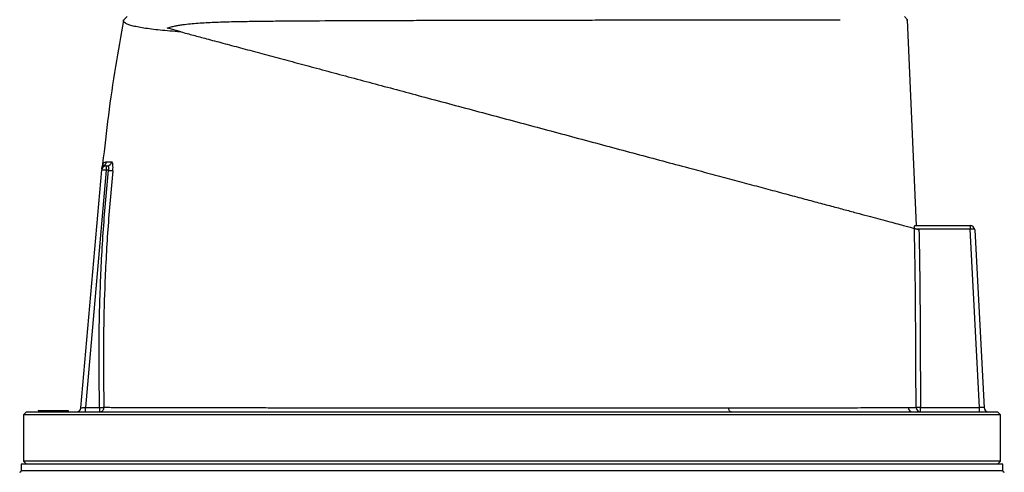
# Model space of a CAD drawing. Header units: millimetres. Extents: x 1253 to 2483, y 298 to 3319.
# Tile 3 of 4: x 1538 to 2198, y 2574 to 2877. Entities that reach past the tile are written whole.
import ezdxf

# ---------------------------------------------------------------- set-up
doc = ezdxf.new("R2010")
doc.units = ezdxf.units.MM

msp = doc.modelspace()

# ---------------------------------------------------------------- linework, layer by layer
at = {"color": 7, "linetype": 'Continuous', "lineweight": 25}
for p, q in [((1607.49, 2876.79), (1609.95, 2879.25)), ((2133.04, 2877.16), (2130.95, 2879.25)), ((2132.43, 2877.21), (2133.04, 2877.16)), ((2139.18, 2739.25), (2133.04, 2877.16)), ((1593.4, 2779.6), (1593.4, 2779.59)), ((1595.97, 2779.25), (1595.97, 2776.25)), ((1595.97, 2779.25), (1596.7, 2779.25)), ((1579.03, 2616.99), (1592.98, 2776.51)), ((1595.97, 2776.25), (1582.06, 2617.25)), ((1597.47, 2776.25), (1595.97, 2776.25)), ((2137.99, 2739.25), (2175.07, 2739.25)), ((2175.07, 2739.25), (2175.07, 2736.75)), ((2175.07, 2739.25), (2175.1, 2739.25)), ((2175.07, 2736.75), (2139.76, 2736.75)), ((2181.34, 2617.25), (2175.07, 2736.75)), ((2178.1, 2736.41), (2184.35, 2617.09)), ((1542.45, 2614.25), (1540.45, 2612.25)), ((1542.45, 2614.25), (2193.45, 2614.25)), ((1550.42, 2615.25), (1550.45, 2614.25)), ((1550.42, 2615.25), (1556.46, 2615.25)), ((1556.46, 2615.25), (1556.45, 2614.25)), ((1556.46, 2615.25), (1570.46, 2615.25)), ((1570.46, 2615.25), (1570.45, 2614.25)), ((1582.06, 2617.25), (1591.52, 2617.25)), ((1582.06, 2614.25), (1582.06, 2617.25)), ((1591.52, 2617.25), (1591.52, 2614.25)), ((2141.83, 2614.25), (2141.83, 2617.25)), ((2141.83, 2617.25), (2181.34, 2617.25)), ((2181.34, 2614.25), (2181.34, 2617.25)), ((2195.45, 2612.25), (2193.45, 2614.25)), ((1540.45, 2612.25), (1540.45, 2581.25)), ((2195.45, 2612.25), (1540.45, 2612.25)), ((2195.45, 2581.25), (2195.45, 2612.25)), ((1540.45, 2581.25), (1542.45, 2579.25)), ((2195.45, 2581.25), (1540.45, 2581.25)), ((2193.45, 2579.25), (2195.45, 2581.25)), ((1538.95, 2579.25), (1538.95, 2574.75)), ((2196.95, 2579.25), (1538.95, 2579.25)), ((2196.95, 2574.75), (2196.95, 2579.25))]:
    msp.add_line(p, q, dxfattribs=at)
at = {"color": 1, "linetype": 'Continuous', "lineweight": 25}
msp.add_line((2196.95, 2574.75), (1538.95, 2574.75), dxfattribs=at)
at = {"color": 7, "linetype": 'Continuous', "lineweight": 25, "flags": 128}
for points in [[(1646.16, 2869.01), (1642.87, 2869.89), (1639.72, 2870.74), (1636.72, 2871.54)], [(1595.97, 2776.25), (1595.39, 2776.3), (1594.83, 2776.35), (1594.31, 2776.4), (1593.86, 2776.43), (1593.49, 2776.47), (1593.21, 2776.49), (1593.04, 2776.51), (1592.98, 2776.51)], [(1597.47, 2776.25), (1597.96, 2776.2), (1598.45, 2776.15), (1598.9, 2776.11), (1599.32, 2776.06), (1599.68, 2776.03), (1599.98, 2776), (1600.21, 2775.97), (1600.37, 2775.96)], [(2175.23, 2736.76), (2175.15, 2736.75), (2175.07, 2736.75)], [(1579.03, 2616.99), (1579.09, 2616.99), (1579.26, 2617.01), (1579.54, 2617.03), (1579.92, 2617.07), (1580.38, 2617.1), (1580.9, 2617.15), (1581.47, 2617.2), (1582.06, 2617.25)], [(1591.52, 2617.25), (1592.02, 2617.26), (1592.51, 2617.28), (1592.97, 2617.29), (1593.39, 2617.3), (1593.76, 2617.31), (1594.06, 2617.32), (1594.29, 2617.32), (1594.44, 2617.33)], [(2014.79, 2614.25), (2014.5, 2614.3), (2014.22, 2614.46), (2013.96, 2614.71), (2013.73, 2615.05), (2013.54, 2615.47), (2013.39, 2615.95), (2013.29, 2616.48), (2013.24, 2617.03)], [(2141.83, 2617.25), (2141.28, 2617.25), (2140.74, 2617.24), (2140.24, 2617.24), (2139.8, 2617.23), (2139.43, 2617.23), (2139.14, 2617.23), (2138.94, 2617.23), (2138.84, 2617.23)], [(2184.35, 2617.09), (2184.29, 2617.1), (2184.12, 2617.1), (2183.84, 2617.12), (2183.47, 2617.14), (2183.01, 2617.16), (2182.49, 2617.19), (2181.92, 2617.22), (2181.34, 2617.25)]]:
    msp.add_lwpolyline(points, dxfattribs=at)
at = {"color": 7, "linetype": 'Continuous', "lineweight": 25}
for centre, radius, start, end in [((1595.97, 2776.25), 3, 90, 175), ((1596.02, 2776.96), 2.99, 117.80833, 174.97152), ((1596.17, 2778.51), 3, 158.53088, 174.98262), ((1593.19, 2782.24), 3, 298.59852, 354.23273), ((1596.67, 2782.21), 2.96, 270.58959, 354.88444), ((2163.22, 2737.38), 12.03, 357.04272, 8.95697), ((2175.1, 2736.25), 3, 3, 90), ((1576.04, 2617.25), 3, 270, 355), ((1591.48, 2617.22), 2.97, 270.71617, 2.0907), ((2136.47, 2617.22), 2.97, 181.37351, 269.4852), ((2141.84, 2617.24), 2.99, 180.36561, 269.90688), ((2187.34, 2617.25), 3, 183, 270), ((1537.95, 2574.75), 1, 270, 0), ((2197.95, 2574.75), 1, 180, 270)]:
    msp.add_arc(centre, radius, start, end, dxfattribs=at)
msp.add_ellipse((2175.1, 2736.25), major_axis=(3, 0.16), ratio=0.166667, start_param=0, end_param=1.518436, dxfattribs=at)
for points, knots in [([(1607.51, 2876.79), (1605.66, 2866.46), (1601.87, 2845.3), (1597.21, 2813.16), (1594.77, 2791.31), (1593.55, 2780.41)], [0, 0, 0, 0, 0.32309, 0.662083, 1, 1, 1, 1]), ([(1646.16, 2869.01), (1646.05, 2869.02), (1643.42, 2869.2), (1638.5, 2869.58), (1631.99, 2870.18), (1626.15, 2870.83), (1621.03, 2871.55), (1616.67, 2872.32), (1613.15, 2873.14), (1610.48, 2873.99), (1608.63, 2874.88), (1607.54, 2875.82), (1607.5, 2876.47), (1607.49, 2876.79)], [0, 0, 0, 0, 0.004301, 0.102556, 0.200887, 0.299141, 0.400327, 0.501599, 0.602786, 0.701453, 0.80012, 0.90006, 1, 1, 1, 1]), ([(1636.72, 2871.54), (1637.66, 2871.88), (1638.57, 2872.16), (1640.35, 2872.64), (1641.23, 2872.84), (1642.96, 2873.21), (1643.82, 2873.37), (1645.53, 2873.65), (1646.38, 2873.78), (1648.93, 2874.13), (1650.64, 2874.32), (1654.08, 2874.65), (1655.81, 2874.79), (1659.32, 2875.04), (1661.1, 2875.14), (1664.71, 2875.34), (1666.54, 2875.42), (1670.26, 2875.58), (1672.14, 2875.65), (1675.95, 2875.78), (1677.88, 2875.83), (1683.75, 2875.98), (1687.76, 2876.05), (1695.99, 2876.19), (1700.21, 2876.24), (1708.87, 2876.33), (1713.31, 2876.37), (1720.14, 2876.43), (1722.44, 2876.44), (1727.11, 2876.47), (1729.47, 2876.49), (1741.34, 2876.56), (1751.11, 2876.6), (1771.16, 2876.68), (1781.45, 2876.71), (1797.26, 2876.76), (1802.6, 2876.77), (1810.71, 2876.79), (1813.43, 2876.8), (1817.53, 2876.81), (1818.91, 2876.81), (1821.65, 2876.82), (1823.02, 2876.82), (1835.36, 2876.85), (1846.37, 2876.87), (1868.42, 2876.91), (1879.47, 2876.93), (1896.09, 2876.96), (1901.64, 2876.97), (1912.74, 2876.98), (1918.24, 2876.99), (1934.58, 2877.02), (1945.27, 2877.03), (1966.24, 2877.06), (1976.52, 2877.07), (1987.85, 2877.09), (1989.1, 2877.09), (1991.61, 2877.1), (1992.86, 2877.1), (1996.58, 2877.1), (1999.04, 2877.1), (2006.34, 2877.11), (2011.1, 2877.12), (2025.06, 2877.14), (2033.96, 2877.15), (2046.69, 2877.16), (2050.83, 2877.17), (2056.88, 2877.17), (2058.87, 2877.17), (2062.8, 2877.18), (2064.74, 2877.18), (2070.45, 2877.19), (2074.12, 2877.19), (2081.2, 2877.2), (2084.6, 2877.2), (2087.86, 2877.21)], [0, 0, 0, 0, 0.007813, 0.007813, 0.015625, 0.015625, 0.023438, 0.023438, 0.03125, 0.03125, 0.046875, 0.046875, 0.0625, 0.0625, 0.078125, 0.078125, 0.09375, 0.09375, 0.109375, 0.109375, 0.125, 0.125, 0.15625, 0.15625, 0.1875, 0.1875, 0.21875, 0.21875, 0.234375, 0.234375, 0.25, 0.25, 0.3125, 0.3125, 0.375, 0.375, 0.40625, 0.40625, 0.421875, 0.421875, 0.429687, 0.429687, 0.4375, 0.4375, 0.5, 0.5, 0.5625, 0.5625, 0.59375, 0.59375, 0.625, 0.625, 0.6875, 0.6875, 0.75, 0.75, 0.757812, 0.757812, 0.765625, 0.765625, 0.78125, 0.78125, 0.8125, 0.8125, 0.875, 0.875, 0.90625, 0.90625, 0.921875, 0.921875, 0.9375, 0.9375, 0.96875, 0.96875, 1, 1, 1, 1]), ([(1646.16, 2869.01), (1648.84, 2868.29), (1654.19, 2866.86), (1663.55, 2864.35), (1674.08, 2861.53), (1685.93, 2858.36), (1698.54, 2854.98), (1711.84, 2851.41), (1725.89, 2847.65), (1740.68, 2843.68), (1756.16, 2839.54), (1772.12, 2835.26), (1788.46, 2830.88), (1805.44, 2826.33), (1823.05, 2821.61), (1841.23, 2816.74), (1859.58, 2811.83), (1877.96, 2806.9), (1896.4, 2801.96), (1914.83, 2797.02), (1933.19, 2792.1), (1951.3, 2787.25), (1969.03, 2782.5), (1985.32, 2778.13), (2000.21, 2774.14), (2013.79, 2770.51), (2026.94, 2766.98), (2039.59, 2763.59), (2051.67, 2760.35), (2063.02, 2757.31), (2073.6, 2754.48), (2083.39, 2751.86), (2092.47, 2749.42), (2100.78, 2747.2), (2108.3, 2745.18), (2115.14, 2743.35), (2121.29, 2741.7), (2126.77, 2740.23), (2131.35, 2739.01), (2134.98, 2738.03), (2136.86, 2737.53), (2137.61, 2737.33), (2137.69, 2737.31)], [0, 0, 0, 0, 0.02258, 0.045159, 0.070938, 0.096799, 0.122692, 0.148559, 0.174342, 0.200844, 0.227426, 0.254038, 0.280626, 0.307132, 0.335211, 0.363383, 0.391585, 0.419755, 0.447831, 0.476364, 0.504994, 0.533658, 0.562291, 0.590825, 0.614505, 0.638267, 0.662065, 0.685853, 0.709594, 0.73326, 0.756329, 0.779486, 0.80269, 0.825897, 0.849059, 0.872131, 0.897045, 0.922026, 0.947022, 0.971989, 0.99689, 1, 1, 1, 1]), ([(1593.05, 2777.23), (1593.07, 2777.46), (1593.11, 2777.93), (1593.15, 2778.38), (1593.18, 2778.75), (1593.18, 2778.72), (1593.18, 2778.71)], [0, 0, 0, 0, 0.281589, 0.570848, 0.850152, 1, 1, 1, 1]), ([(1593.54, 2780.41), (1593.53, 2780.31), (1593.52, 2780.07), (1593.44, 2779.78), (1593.39, 2779.63), (1593.37, 2779.6)], [0, 0, 0, 0, 0.3668637, 0.8669925, 1, 1, 1, 1]), ([(1594.63, 2779.61), (1594.73, 2779.55), (1595.1, 2779.35), (1595.6, 2779.29), (1595.97, 2779.25)], [0, 0, 0, 0, 0.265989, 1, 1, 1, 1]), ([(1596.18, 2781.94), (1596.66, 2781.94), (1597.62, 2781.94), (1598.95, 2781.94), (1599.61, 2781.94)], [0, 0, 0, 0, 0.499638, 1, 1, 1, 1]), ([(1596.7, 2779.25), (1596.84, 2779.22), (1597.12, 2779.15), (1597.44, 2778.63), (1597.6, 2777.86), (1597.6, 2777.01), (1597.51, 2776.47), (1597.47, 2776.25)], [0, 0, 0, 0, 0.226142, 0.44718, 0.658822, 0.863143, 1, 1, 1, 1]), ([(1600.37, 2775.96), (1600.41, 2776.39), (1600.5, 2777.49), (1600.5, 2779.16), (1600.34, 2780.69), (1600.04, 2781.74), (1599.75, 2781.88), (1599.61, 2781.94)], [0, 0, 0, 0, 0.13951, 0.349184, 0.563813, 0.782195, 1, 1, 1, 1]), ([(1591.52, 2617.25), (1591.3, 2630.56), (1590.86, 2657.18), (1591.82, 2697.02), (1593.85, 2736.74), (1596.26, 2763.08), (1597.47, 2776.25)], [0, 0, 0, 0, 0.2507358, 0.5017235, 0.7507398, 1, 1, 1, 1]), ([(1600.37, 2775.96), (1599.17, 2762.83), (1596.77, 2736.55), (1594.86, 2699.61), (1594.06, 2667.84), (1593.96, 2641.28), (1594.28, 2625.31), (1594.44, 2617.33)], [0, 0, 0, 0, 0.249017, 0.498276, 0.698399, 0.849172, 1, 1, 1, 1]), ([(2137.82, 2737.27), (2137.81, 2737.55), (2137.81, 2737.82), (2137.82, 2738.3), (2137.83, 2738.52), (2137.86, 2738.88), (2137.88, 2739.01), (2137.93, 2739.2), (2137.96, 2739.25), (2137.99, 2739.25)], [0, 0, 0, 0, 0.25, 0.25, 0.5, 0.5, 0.75, 0.75, 1, 1, 1, 1]), ([(2138.84, 2617.23), (2138.76, 2627.23), (2138.7, 2637.24), (2138.62, 2652.25), (2138.6, 2657.25), (2138.55, 2667.26), (2138.54, 2672.27), (2138.41, 2697.28), (2138.14, 2717.3), (2137.69, 2737.31)], [0, 0, 0, 0, 0.25, 0.25, 0.375, 0.375, 0.5, 0.5, 1, 1, 1, 1]), ([(2137.69, 2737.31), (2137.71, 2737.3), (2137.75, 2737.29), (2137.86, 2737.26), (2137.93, 2737.24), (2138.11, 2737.19), (2138.21, 2737.17), (2138.44, 2737.11), (2138.57, 2737.07), (2138.84, 2737), (2138.99, 2736.96), (2139.3, 2736.87), (2139.46, 2736.83), (2139.8, 2736.74), (2139.97, 2736.69), (2140.33, 2736.6), (2140.51, 2736.55), (2140.69, 2736.5)], [0, 0, 0, 0, 0.125, 0.125, 0.25, 0.25, 0.375, 0.375, 0.5, 0.5, 0.625, 0.625, 0.75, 0.75, 0.875, 0.875, 1, 1, 1, 1]), ([(2140.69, 2736.5), (2141.13, 2716.63), (2141.4, 2696.76), (2141.51, 2674.39), (2141.52, 2671.91), (2141.54, 2666.94), (2141.55, 2664.46), (2141.58, 2657), (2141.61, 2652.03), (2141.69, 2637.13), (2141.75, 2627.19), (2141.83, 2617.25)], [0, 0, 0, 0, 0.5, 0.5, 0.5625, 0.5625, 0.625, 0.625, 0.75, 0.75, 1, 1, 1, 1]), ([(1594.44, 2617.33), (1595.26, 2617.32), (1596.9, 2617.32), (1599.9, 2617.31), (1603.31, 2617.3), (1607.68, 2617.28), (1613.19, 2617.27), (1620.04, 2617.25), (1627.71, 2617.23), (1636.23, 2617.21), (1645.57, 2617.19), (1655.34, 2617.17), (1665.44, 2617.15), (1675.81, 2617.13), (1686.75, 2617.11), (1698.44, 2617.1), (1710.85, 2617.08), (1723.96, 2617.07), (1737.64, 2617.06), (1751.87, 2617.05), (1766.62, 2617.04), (1781.55, 2617.03), (1796.61, 2617.03), (1811.74, 2617.03), (1827.2, 2617.03), (1842.93, 2617.02), (1858.9, 2617.02), (1874.74, 2617.02), (1890.4, 2617.02), (1905.84, 2617.02), (1921.32, 2617.02), (1936.77, 2617.02), (1952.14, 2617.02), (1965.35, 2617.02), (1976.48, 2617.02), (1985.62, 2617.02), (1994.63, 2617.03), (2003.88, 2617.03), (2010, 2617.03), (2013.24, 2617.03)], [0, 0, 0, 0, 0.020316, 0.040662, 0.061574, 0.082519, 0.111634, 0.140772, 0.169887, 0.199845, 0.229827, 0.259784, 0.287163, 0.314542, 0.342223, 0.369903, 0.399121, 0.428361, 0.457579, 0.487646, 0.517737, 0.547804, 0.577022, 0.606262, 0.63548, 0.665548, 0.69564, 0.725708, 0.754902, 0.784118, 0.813312, 0.843356, 0.873424, 0.903468, 0.922242, 0.941016, 0.959887, 0.978757, 1, 1, 1, 1]), ([(2013.24, 2617.03), (2018.16, 2617.03), (2028.03, 2617.04), (2041.99, 2617.04), (2055.28, 2617.06), (2067.74, 2617.07), (2079.33, 2617.08), (2089.98, 2617.08), (2099.68, 2617.09), (2108.4, 2617.1), (2116.07, 2617.11), (2121.21, 2617.12), (2125.15, 2617.12), (2128.14, 2617.13), (2131.17, 2617.14), (2132.74, 2617.15), (2133.5, 2617.15)], [0, 0, 0, 0, 0.080763, 0.161801, 0.242933, 0.32397, 0.404731, 0.485494, 0.566534, 0.647666, 0.728705, 0.809469, 0.837176, 0.892662, 0.948147, 1, 1, 1, 1]), ([(2133.5, 2617.15), (2134.74, 2617.16), (2137.05, 2617.19), (2138.27, 2617.21), (2138.84, 2617.23)], [0, 0, 0, 0, 0.537274, 1, 1, 1, 1])]:
    msp.add_open_spline(points, degree=3, knots=knots, dxfattribs=at)
at = {"color": 1, "linetype": 'Continuous', "lineweight": 25}
for points, knots in [([(1593.4, 2779.59), (1593.39, 2779.58), (1593.31, 2779.52), (1593.68, 2779.92), (1594.31, 2779.71), (1594.63, 2779.61)], [0, 0, 0, 0, 0.07542, 0.537788, 1, 1, 1, 1]), ([(1593.59, 2780.4), (1593.57, 2780.38), (1593.52, 2780.29), (1593.73, 2780.65), (1594.18, 2781.21), (1594.98, 2781.81), (1595.86, 2781.91), (1596.18, 2781.94)], [0, 0, 0, 0, 0.08429, 0.261318, 0.438385, 0.793343, 1, 1, 1, 1])]:
    msp.add_open_spline(points, degree=3, knots=knots, dxfattribs=at)

doc.saveas('drawing.dxf')
